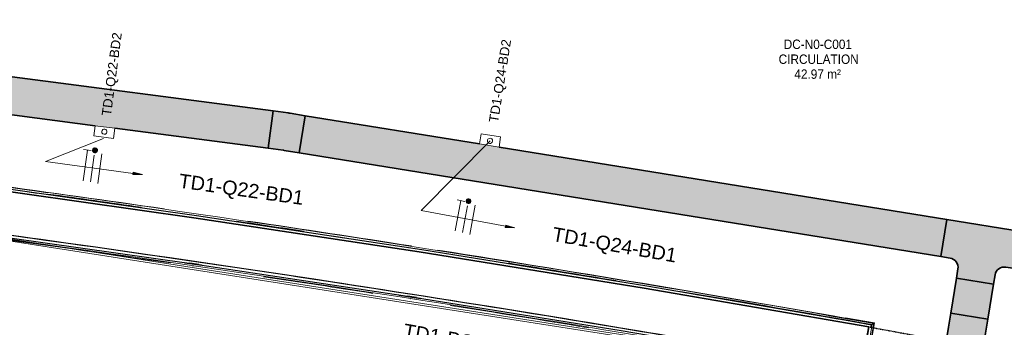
# Model space of a CAD drawing. Header units: millimetres. Extents: x -2845 to 74565, y -36590 to 13748.
# Tile 36 of 49: x 49814 to 55051, y -24551 to -22915. Entities that reach past the tile are written whole.
import ezdxf

# ---------------------------------------------------------------- set-up
doc = ezdxf.new("R2010")
doc.units = ezdxf.units.MM
doc.linetypes.add('Tiret', pattern=[2.5, 1.25, -1.25])
doc.linetypes.add('Tiret_2_', pattern=[2.5, 1.25, -1.25])
for name, color, linetype, lineweight in [('A-DOOR', 7, 'Continuous', 25), ('A-FLOR', 7, 'Continuous', 25), ('A-FLOR-HRAL', 7, 'Continuous', 18), ('A-WALL', 7, 'Continuous', 25), ('CABLE', 7, 'Continuous', 30), ('CABLES', 7, 'Continuous', 18), ('CHEMIN DE CABLE ELE', 7, 'Continuous', 18), ('ESPACE', 7, 'Continuous', 30), ('INSTAL ELECTRIQUE', 7, 'Continuous', 18)]:
    doc.layers.add(name, color=color, linetype=linetype, lineweight=lineweight)
doc.layers.add('A-DOOR-HDLN', color=5, linetype='Tiret', lineweight=25, true_color=0x0000ff)
doc.styles.add('Arial_2', font='arial.ttf', dxfattribs={"height": 50})
doc.styles.add('Arial_3', font='arial.ttf', dxfattribs={"height": 75})
doc.styles.add('Arial_4', font='arial.ttf', dxfattribs={"width": 0.9, "height": 50})

# ---------------------------------------------------------------- blocks, each defined once
blk = doc.blocks.new('Ouverture en rectangle - Ouverture en rectangle _143x207_-3216767-2021_015_1111_DCE_1_50_N0 FINI_CFO_DIS')
at = {"layer": 'A-DOOR-HDLN', "linetype": 'Tiret_2_'}
for p, q in [((-715, 115), (-296.1, 115)), ((-96.1, 115), (715, 115)), ((-291.2, -115), (-715, -115)), ((715, -115), (-91.2, -115))]:
    blk.add_line(p, q, dxfattribs=at)
blk = doc.blocks.new('B02_DC_STR_rvt-1-2021_015_1111_DCE_1_50_N0 FINI_CFO_DIS')
at = {"layer": 'A-WALL'}
blk.add_line((1118.9, -24775.1), (1160.5, -24548.8), dxfattribs=at)
at = {"layer": 'A-WALL', "flags": 128}
blk.add_lwpolyline([(1160.5, -24548.8), (-34.3, -24343), (-1231.2, -24149.5), (-2429.9, -23968.3), (-3630.5, -23799.5), (-4832.7, -23642.9), (-6036.5, -23498.8)], dxfattribs=at)
at = {"layer": 'A-WALL'}
blk.add_arc((-19463.8, -140716), 117753.7, 79.933278, 84.07524, dxfattribs=at)
at = {"layer": 'A-DOOR', "color": 5, "lineweight": 25, "true_color": 0x0000ff, "rotation": 349.5853757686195}
blk.add_blockref('Ouverture en rectangle - Ouverture en rectangle _143x207_-3216767-2021_015_1111_DCE_1_50_N0 FINI_CFO_DIS', (1842.9, -24791.2), dxfattribs=at)
blk = doc.blocks.new('Garde-corps - Garde-corps-508898-2021_015_1111_DCE_1_50_N0 FINI_CFO_DIS')
at = {"layer": 'A-FLOR-HRAL'}
for p, q in [((-2835.3, -23894.9), (-2862.6, -23890.6)), ((-2601.7, -23931.6), (-2626.3, -23927.7)), ((381.1, -24400.5), (289.6, -24386.1)), ((562.3, -24429), (495, -24418.4)), ((1190.5, -24527.8), (948, -24489.6)), ((1178.4, -24536.3), (979.6, -24505.1)), ((1190.5, -24527.8), (1036.2, -24500.4)), ((1134.6, -24790.5), (1178.4, -24536.3)), ((1141.6, -24791.7), (1186.6, -24530.5)), ((1143.3, -24792), (1188.6, -24529.1)), ((1144.9, -24792.3), (1190.5, -24527.8))]:
    blk.add_line(p, q, dxfattribs=at)
at = {"layer": 'A-FLOR-HRAL', "flags": 128}
for points in [[(-3208.2, -23836.2), (-3472.3, -23794.7), (-4105.2, -23715.1)], [(-3261.1, -23838.8), (-3484.1, -23803.7), (-3971.4, -23742.5)], [(1186.6, -24530.5), (1182.5, -24533.4), (1178.4, -24536.3)]]:
    blk.add_lwpolyline(points, dxfattribs=at)
at = {"layer": 'A-FLOR-HRAL'}
for radius, start, end in [(118006.4, 79.92167, 83.454356), (117996.2, 81.758305, 82.805017), (118008.1, 81.77784, 82.226571), (117999.2, 81.836438, 82.080297), (117996.2, 80.580755, 81.627467), (117999.2, 81.412761, 81.587451), (118008.1, 81.131846, 81.559197), (118008.1, 79.920828, 81.063188), (117999.2, 80.596188, 80.878383), (117996.2, 79.926561, 80.449917), (117999.2, 79.925111, 80.427587)]:
    blk.add_arc((-19463.8, -140716), radius, start, end, dxfattribs=at)
for points, knots in [([(1178.4, -24536.3), (1178.4, -24536.3), (1178.4, -24536.3), (1178.3, -24536.3), (1178.3, -24536.4), (1178.2, -24536.4), (1178.1, -24536.5), (1178, -24536.5), (1177.9, -24536.6), (1177.8, -24536.7), (1177.7, -24536.8), (1177.6, -24536.9), (1177.4, -24536.9), (1177.3, -24537), (1177.2, -24537.1), (1177, -24537.2), (1176.9, -24537.3), (1176.7, -24537.5), (1176.5, -24537.6), (1176.1, -24537.9), (1175.6, -24538.2), (1175.1, -24538.6), (1174.9, -24538.7)], [0, 0, 0, 0, 0.071429, 0.107143, 0.142857, 0.178571, 0.214286, 0.25, 0.285714, 0.321429, 0.357143, 0.392857, 0.428571, 0.464286, 0.5, 0.535714, 0.571429, 0.607143, 0.642857, 0.714286, 0.857143, 1, 1, 1, 1]), ([(1190.5, -24527.8), (1190.5, -24527.8), (1190.5, -24527.8), (1190.4, -24527.8), (1190.3, -24527.9), (1190.1, -24528), (1190, -24528.1), (1189.8, -24528.3), (1189.6, -24528.4), (1189.3, -24528.6), (1189.1, -24528.7), (1188.9, -24528.9), (1188.7, -24529), (1188.6, -24529.1)], [0.075, 0.075, 0.075, 0.075, 0.15, 0.2125, 0.275, 0.35, 0.425, 0.5, 0.6, 0.7, 0.775, 0.85, 1, 1, 1, 1])]:
    blk.add_open_spline(points, degree=3, knots=knots, dxfattribs=at)
blk = doc.blocks.new('Garde-corps - Garde-corps-509925-2021_015_1111_DCE_1_50_N0 FINI_CFO_DIS')
at = {"layer": 'A-FLOR-HRAL'}
for p, q in [((-3606.8, -24050.4), (216.4, -24648)), ((-3597.8, -24062.3), (214.7, -24658.4)), ((-2479.9, -24206.1), (-2389.2, -24219.4)), ((-2478.1, -24209.4), (-2387.5, -24222.7)), ((-2437.6, -24224.3), (-2420, -24226.8)), ((-1339, -24378.1), (-1224.3, -24396.1)), ((-1338, -24381.3), (-1223.3, -24399.3)), ((-1278, -24399.7), (-1277.6, -24399.7)), ((-733.1, -24486.2), (-662.4, -24497.6))]:
    blk.add_line(p, q, dxfattribs=at)
for radius, start, end in [(117731.1, 80.376571, 82.256375), (117727.7, 81.741823, 82.254731), (117727.7, 81.21172, 81.498362), (117727.7, 80.646196, 81.009486)]:
    blk.add_arc((-19463.8, -140716), radius, start, end, dxfattribs=at)
blk = doc.blocks.new('B02_ARC_rvt-1-2021_015_1111_DCE_1_50_N0 FINI_CFO_DIS')
at = {"layer": 'A-FLOR'}
for p, q in [((-2402.4, -24217.4), (-2450.5, -24210.4)), ((-1245.2, -24392.8), (-1293.3, -24385.3))]:
    blk.add_line(p, q, dxfattribs=at)
at = {"layer": 'A-WALL'}
for p, q in [((1160.5, -24548.8), (1121.4, -24775.5)), ((1172.8, -24551), (1174.9, -24538.7))]:
    blk.add_line(p, q, dxfattribs=at)
at = {"layer": 'A-WALL', "flags": 128}
for points in [[(-6036.5, -23498.8), (-4832.7, -23642.9), (-3630.5, -23799.5), (-2429.9, -23968.3), (-1231.2, -24149.5), (-34.3, -24343), (1160.5, -24548.8)], [(1174.9, -24538.7), (-20, -24332.8), (-1217, -24139.1), (-2415.9, -23957.8), (-3616.5, -23788.7), (-4818.9, -23632.1), (-6022.8, -23487.8)], [(-3609.4, -24047.1), (-2456.4, -24209.5), (-1305.1, -24383.4), (-155.6, -24568.7), (197, -24627.8)]]:
    blk.add_lwpolyline(points, dxfattribs=at)
at = {"layer": 'A-WALL'}
blk.add_arc((-19463.8, -140716), 117753.7, 79.971797, 82.261307, dxfattribs=at)
at = {"layer": 'A-FLOR-HRAL', "lineweight": 18}
for name in ['Garde-corps - Garde-corps-508898-2021_015_1111_DCE_1_50_N0 FINI_CFO_DIS', 'Garde-corps - Garde-corps-509925-2021_015_1111_DCE_1_50_N0 FINI_CFO_DIS']:
    blk.add_blockref(name, (0, 0), dxfattribs=at)
blk = doc.blocks.new('Chemin de câbles - Courbure - Standard-4698375-2021_015_1111_DCE_1_50_N0 FINI_CFO_DIS')
at = {"layer": 'CHEMIN DE CABLE ELE', "lineweight": 35, "true_color": 0x0080ff}
blk.add_hatch(color=150, dxfattribs=at).paths.add_polyline_path([(-84.6, 100), (-84.6, -100), (7.7, -99.8), (87.7, -97.3), (81.5, 102.6), (-4.6, 100), (-37, 100)])
at = {"layer": 'CHEMIN DE CABLE ELE', "color": 8, "lineweight": 35, "true_color": 0x808080}
for p, q in [((-84.6, -100), (-84.6, 100)), ((-84.6, 100), (-4.6, 100)), ((81.5, 102.6), (1.5, 100.1)), ((87.7, -97.3), (81.5, 102.6)), ((-4.6, -100), (-84.6, -100)), ((7.7, -99.8), (87.7, -97.3))]:
    blk.add_line(p, q, dxfattribs=at)
for radius in [200, 400]:
    blk.add_arc((-4.6, 300), radius, 270, 271.7663, dxfattribs=at)
blk = doc.blocks.new('Chemin de câbles - Té - Standard-4698436-2021_015_1111_DCE_1_50_N0 FINI_CFO_DIS')
at = {"layer": 'CHEMIN DE CABLE ELE', "lineweight": 35, "true_color": 0x0080ff}
blk.add_hatch(color=150, dxfattribs=at).paths.add_polyline_path([(100, -200), (100, -150), (101.7, -137.1), (106.7, -125), (114.6, -114.6), (125, -106.7), (137.1, -101.7), (150, -100), (200, -100), (200, 100), (-200, 100), (-200, -100), (-150, -100), (-137.1, -101.7), (-125, -106.7), (-114.6, -114.6), (-106.7, -125), (-101.7, -137.1), (-100, -150), (-100, -200), (-16.5, -200)])
at = {"layer": 'CHEMIN DE CABLE ELE', "color": 8, "lineweight": 35, "true_color": 0x808080}
for p, q in [((200, 100), (-200, 100)), ((-200, 100), (-200, -100)), ((200, -100), (200, 100)), ((-200, -100), (-150, -100)), ((150, -100), (200, -100)), ((-100, -150), (-100, -200)), ((100, -200), (100, -150)), ((-100, -200), (100, -200))]:
    blk.add_line(p, q, dxfattribs=at)
for centre, start, end in [((-150, -150), 0, 90), ((150, -150), 90, 180)]:
    blk.add_arc(centre, 50, start, end, dxfattribs=at)
blk = doc.blocks.new('602_BOITE DE DERIVATION - 105X105X50 GENERIQUE-7162968-2021_015_1111_DCE_1_50_N0 FINI_CFO_DIS')
at = {"layer": 'INSTAL ELECTRIQUE'}
for p, q in [((-2961.1, -23533.7), (-2954, -23479.2)), ((-2954, -23479.2), (-2849.9, -23492.7)), ((-2849.9, -23492.7), (-2857, -23547.3)), ((-2857, -23547.3), (-2961.1, -23533.7))]:
    blk.add_line(p, q, dxfattribs=at)
for start, end in [(172.576, 352.576), (352.576, 172.576)]:
    blk.add_arc((-2905.2, -23510.8), 14, start, end, dxfattribs=at)
blk = doc.blocks.new('602_BOITE DE DERIVATION - 105X105X50 GENERIQUE-7163004-2021_015_1111_DCE_1_50_N0 FINI_CFO_DIS')
at = {"layer": 'INSTAL ELECTRIQUE'}
for p, q in [((-909.9, -23575.7), (-901.1, -23521.4)), ((-901.1, -23521.4), (-797.5, -23538.2)), ((-797.5, -23538.2), (-806.2, -23592.5)), ((-806.2, -23592.5), (-909.9, -23575.7))]:
    blk.add_line(p, q, dxfattribs=at)
for start, end in [(170.8098, 350.8098), (350.8098, 170.8098)]:
    blk.add_arc((-854.1, -23559.4), 14, start, end, dxfattribs=at)
blk = doc.blocks.new('Chemin de câbles - Courbure concave - Standard-6391684-2021_015_1111_DCE_1_50_N0 FINI_CFO_DIS')
at = {"layer": 'CHEMIN DE CABLE ELE', "lineweight": 35, "true_color": 0x0080ff}
for points in [[(1781.8, -24582.6), (1793.8, -24508.6), (1596.4, -24476.6), (1584.4, -24550.6), (1776.3, -24581.7)], [(1765.9, -24681.3), (1781.8, -24582.6), (1584.4, -24550.6), (1568.4, -24649.4), (1709.1, -24672.1)], [(1755.5, -24745.4), (1765.9, -24681.3), (1568.4, -24649.4), (1558.1, -24713.5), (1709.1, -24737.9)]]:
    blk.add_hatch(color=150, dxfattribs=at).paths.add_polyline_path(points)
at = {"layer": 'CHEMIN DE CABLE ELE', "color": 8, "lineweight": 35, "true_color": 0x808080}
for p, q in [((1596.4, -24476.6), (1584.4, -24550.6)), ((1596.4, -24476.6), (1793.8, -24508.6)), ((1781.8, -24582.6), (1793.8, -24508.6)), ((1568.4, -24649.4), (1584.4, -24550.6)), ((1781.8, -24582.6), (1765.9, -24681.3)), ((1558.1, -24713.5), (1568.4, -24649.4)), ((1755.5, -24745.4), (1558.1, -24713.5)), ((1765.9, -24681.3), (1755.5, -24745.4))]:
    blk.add_line(p, q, dxfattribs=at)
blk = doc.blocks.new('Fil - COCHE DE FIL_PE_SYMBOLE-4085576-2021_015_1111_DCE_1_50_N0 FINI_CFO_DIS')
at = {"layer": 'CABLES', "lineweight": 9}
for p, q in [((-0.42, 1.8), (0.42, 1.8)), ((0, 1.8), (0, -1.48))]:
    blk.add_line(p, q, dxfattribs=at)
blk = doc.blocks.new('Fil - Coche de fil circulaire-323115-2021_015_1111_DCE_1_50_N0 FINI_CFO_DIS')
at = {"layer": 'CABLES', "lineweight": 9}
blk.add_hatch(color=256, dxfattribs=at).paths.add_polyline_path([(0.01, 2.16), (-0.06, 2.15), (-0.13, 2.12), (-0.18, 2.08), (-0.22, 2.02), (-0.25, 1.96), (-0.26, 1.89), (-0.25, 1.82), (-0.22, 1.76), (-0.18, 1.7), (-0.13, 1.66), (-0.06, 1.64), (0.01, 1.63), (0.07, 1.64), (0.14, 1.66), (0.19, 1.7), (0.24, 1.76), (0.26, 1.82), (0.27, 1.89), (0.26, 1.96), (0.24, 2.02), (0.19, 2.08), (0.14, 2.12), (0.07, 2.15)])
blk.add_line((0, 1.37), (0, -1.51), dxfattribs=at)
for start, end in [(360, 180), (180, 360)]:
    blk.add_arc((0.01, 1.89), 0.265, start, end, dxfattribs=at)
blk = doc.blocks.new('Fil - Coche de fil long-323512-2021_015_1111_DCE_1_50_N0 FINI_CFO_DIS')
at = {"layer": 'CABLES', "lineweight": 9}
blk.add_line((0, 1.61), (0, -1.57), dxfattribs=at)
blk = doc.blocks.new('B02_ELE_rvt-1-2021_015_1111_DCE_1_50_N0 FINI_CFO_DIS')
at = {"layer": 'CABLES'}
for points in [[(-2702.2, -23739.2), (-2751.3, -23725.9), (-2753.1, -23739)], [(-721.9, -24022.9), (-770.2, -24007.1), (-772.7, -24020.2)]]:
    blk.add_hatch(color=256, dxfattribs=at).paths.add_polyline_path(points)
at = {"layer": 'CHEMIN DE CABLE ELE', "lineweight": 5, "true_color": 0x0080ff}
for points in [[(-2033.5, -23599.1), (-2007.7, -23400.8), (-5733.1, -22915.4), (-5759, -23113.7), (-2273.6, -23567.8)], [(1543.8, -24175.3), (1575.8, -23977.9), (-1837.2, -23425.7), (-1869.1, -23623.1), (1310.8, -24137.6)], [(1793.8, -24508.6), (1824, -24321.9), (1626.6, -24290), (1596.4, -24476.6), (1709.1, -24494.8)]]:
    blk.add_hatch(color=150, dxfattribs=at).paths.add_polyline_path(points)
at = {"layer": 'CABLES'}
for p, q in [((-2751.3, -23725.9), (-2753.1, -23739)), ((-2751.3, -23725.9), (-2753.1, -23739)), ((-2753.1, -23739), (-2702.2, -23739.2)), ((-2753.1, -23739), (-2702.2, -23739.2)), ((-2702.2, -23739.2), (-2751.3, -23725.9)), ((-2702.2, -23739.2), (-2751.3, -23725.9)), ((-770.2, -24007.1), (-772.7, -24020.2)), ((-770.2, -24007.1), (-772.7, -24020.2)), ((-772.7, -24020.2), (-721.9, -24022.9)), ((-772.7, -24020.2), (-721.9, -24022.9)), ((-721.9, -24022.9), (-770.2, -24007.1)), ((-721.9, -24022.9), (-770.2, -24007.1))]:
    blk.add_line(p, q, dxfattribs=at)
at = {"layer": 'CABLES', "flags": 128}
for points in [[(-2751.8, -23732.5), (-3219.1, -23669.5), (-2910, -23547.9)], [(-771, -24013.7), (-1219.5, -23929.5), (-854, -23558.8)]]:
    blk.add_lwpolyline(points, dxfattribs=at)
at = {"layer": 'CHEMIN DE CABLE ELE', "color": 8, "lineweight": 35, "true_color": 0x808080}
for p, q in [((-5733.1, -22915.4), (-2007.7, -23400.8)), ((-5759, -23113.7), (-2954, -23479.2)), ((-2007.7, -23400.8), (-2033.5, -23599.1)), ((-1869.1, -23623.1), (-1837.2, -23425.7)), ((-909.9, -23575.7), (-1837.2, -23425.7)), ((-2849.9, -23492.7), (-2033.5, -23599.1)), ((1575.8, -23977.9), (-806.2, -23592.5)), ((1543.8, -24175.3), (-1869.1, -23623.1)), ((1575.8, -23977.9), (1543.8, -24175.3)), ((1596.4, -24476.6), (1626.6, -24290)), ((1626.6, -24290), (1824, -24321.9)), ((1793.8, -24508.6), (1824, -24321.9)), ((1793.8, -24508.6), (1596.4, -24476.6))]:
    blk.add_line(p, q, dxfattribs=at)
at = {"layer": 'CABLES', "lineweight": 18, "xscale": 49.99999999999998, "yscale": 49.99999999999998, "zscale": 49.99999999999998}
for name, p, rotation in [('Fil - COCHE DE FIL_PE_SYMBOLE-4085576-2021_015_1111_DCE_1_50_N0 FINI_CFO_DIS', (-3007.5, -23698), 352.3169758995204), ('Fil - Coche de fil circulaire-323115-2021_015_1111_DCE_1_50_N0 FINI_CFO_DIS', (-2968.2, -23703.3), 352.3169758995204), ('Fil - Coche de fil long-323512-2021_015_1111_DCE_1_50_N0 FINI_CFO_DIS', (-2928.9, -23708.6), 352.3169758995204), ('Fil - COCHE DE FIL_PE_SYMBOLE-4085576-2021_015_1111_DCE_1_50_N0 FINI_CFO_DIS', (-1025.5, -23965.9), 349.3631271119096), ('Fil - Coche de fil circulaire-323115-2021_015_1111_DCE_1_50_N0 FINI_CFO_DIS', (-986.5, -23973.2), 349.3631271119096), ('Fil - Coche de fil long-323512-2021_015_1111_DCE_1_50_N0 FINI_CFO_DIS', (-947.5, -23980.6), 349.3631271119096)]:
    blk.add_blockref(name, p, dxfattribs=dict(at, rotation=rotation))
at = {"layer": 'CHEMIN DE CABLE ELE', "lineweight": 18}
for name, p, rotation in [('Chemin de câbles - Courbure - Standard-4698375-2021_015_1111_DCE_1_50_N0 FINI_CFO_DIS', (-1936.7, -23510.9), 170.8097895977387), ('Chemin de câbles - Té - Standard-4698436-2021_015_1111_DCE_1_50_N0 FINI_CFO_DIS', (1757.2, -24108.5), 350.8097895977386)]:
    blk.add_blockref(name, p, dxfattribs=dict(at, rotation=rotation))
blk.add_blockref('Chemin de câbles - Courbure concave - Standard-6391684-2021_015_1111_DCE_1_50_N0 FINI_CFO_DIS', (0, 0), dxfattribs=at)
at = {"layer": 'INSTAL ELECTRIQUE', "lineweight": 18}
for name in ['602_BOITE DE DERIVATION - 105X105X50 GENERIQUE-7162968-2021_015_1111_DCE_1_50_N0 FINI_CFO_DIS', '602_BOITE DE DERIVATION - 105X105X50 GENERIQUE-7163004-2021_015_1111_DCE_1_50_N0 FINI_CFO_DIS']:
    blk.add_blockref(name, (0, 0), dxfattribs=at)
at = {"layer": 'CABLE', "lineweight": 9, "char_height": 75, "attachment_point": 1, "style": 'Arial_3'}
for s, insert, width, rotation in [('TD1-Q22-BD1', (-2503.1, -23733.4), 821.73, 352), ('TD1-Q24-BD1', (-514.6, -24017), 821.73, 350), ('TD1-PC-012', (-1306.8, -24530.5), 721.519, 350)]:
    blk.add_mtext(s, dxfattribs=dict(at, insert=insert, width=width, rotation=rotation))
at = {"layer": 'INSTAL ELECTRIQUE', "lineweight": 9, "char_height": 50, "width": 537.131, "attachment_point": 1, "style": 'Arial_2'}
for s, insert, rotation in [('TD1-Q22-BD2', (-2920, -23423), 82.5), ('TD1-Q24-BD2', (-860.8, -23457.4), 81)]:
    blk.add_mtext(s, dxfattribs=dict(at, insert=insert, rotation=rotation))

msp = doc.modelspace()

# ---------------------------------------------------------------- block references
at = {"lineweight": 5}
for name in ['B02_DC_STR_rvt-1-2021_015_1111_DCE_1_50_N0 FINI_CFO_DIS', 'B02_ARC_rvt-1-2021_015_1111_DCE_1_50_N0 FINI_CFO_DIS']:
    msp.add_blockref(name, (53169.3, 0), dxfattribs=at)

# ---------------------------------------------------------------- next in the draw order: block references
msp.add_blockref('B02_ELE_rvt-1-2021_015_1111_DCE_1_50_N0 FINI_CFO_DIS', (53169.3, 0), dxfattribs=at)

# ---------------------------------------------------------------- next in the draw order: texts
at = {"layer": 'ESPACE', "color": 8, "true_color": 0x808080, "char_height": 50, "attachment_point": 1, "style": 'Arial_4'}
for s, insert, width in [('DC-N0-C001', (53877.2, -23021.1), 436.519), ('CIRCULATION', (53850.4, -23100.4), 497.848), ('42.97 m²', (53933.7, -23179.8), 299.43)]:
    msp.add_mtext(s, dxfattribs=dict(at, insert=insert, width=width))

doc.saveas('drawing.dxf')
